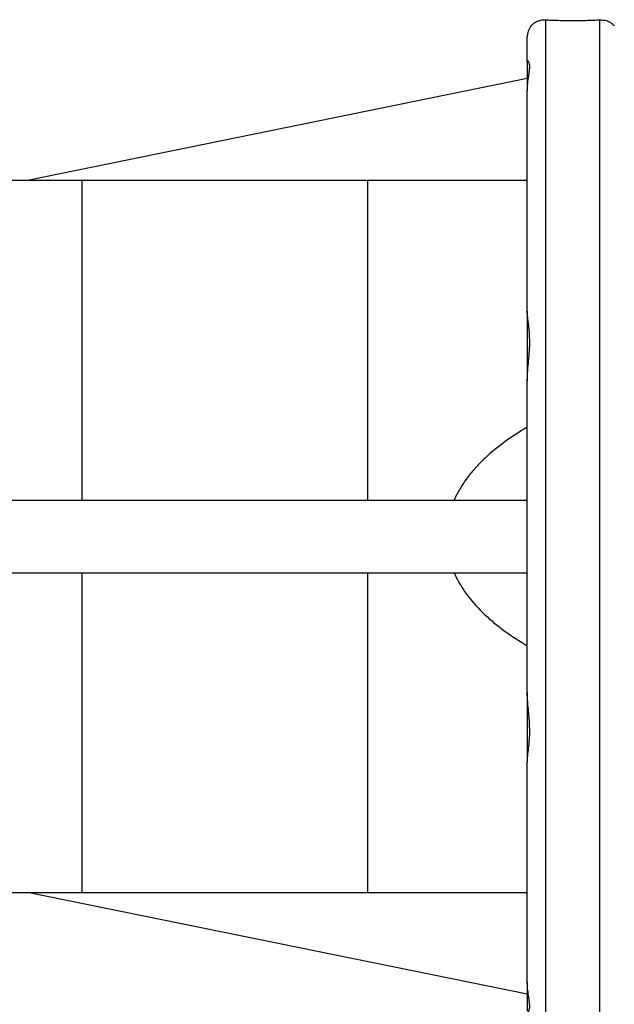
# Model space of a CAD drawing. Extents: x 215 to 1679, y 19 to 2093.
# Tile 6 of 13: x 895 to 1059, y 215 to 486. Entities that reach past the tile are written whole.
import ezdxf

# ---------------------------------------------------------------- set-up
doc = ezdxf.new("R2010")
doc.units = 0
doc.layers.get('0').update_dxf_attribs({"linetype": 'CONTINUOUS'})

msp = doc.modelspace()

# ---------------------------------------------------------------- linework, layer by layer
at = {"color": 7, "linetype": 'CONTINUOUS'}
for p, q in [((1039.79, 486.32), (1039.79, 201.62)), ((1054.79, 201.62), (1054.79, 486.32)), ((1034.79, 474.76), (1034.79, 481.62)), ((1034.79, 474.76), (1034.79, 466.85)), ((1034.79, 470.12), (897.17, 442.12)), ((1034.79, 406.16), (1034.79, 466.83)), ((912.13, 442.12), (832.33, 442.12)), ((990.79, 442.12), (912.13, 442.12)), ((912.13, 442.12), (912.13, 354.12)), ((1034.79, 442.12), (990.79, 442.12)), ((990.79, 442.12), (990.79, 354.12)), ((1034.79, 406.16), (1034.79, 387.02)), ((1034.79, 301.22), (1034.79, 387.03)), ((805.77, 354.12), (1034.79, 354.12)), ((805.77, 334.12), (1034.79, 334.12)), ((912.13, 334.12), (912.13, 246.12)), ((990.79, 334.12), (990.79, 246.12)), ((1034.79, 301.22), (1034.79, 282.02)), ((1034.79, 221.42), (1034.79, 282.09)), ((818.79, 246.12), (912.13, 246.12)), ((1034.79, 218.12), (897.17, 246.12)), ((912.13, 246.12), (990.79, 246.12)), ((990.79, 246.12), (1034.79, 246.12)), ((1034.79, 221.42), (1034.79, 213.49))]:
    msp.add_line(p, q, dxfattribs=at)
msp.add_arc((1039.79, 481.62), 5, 142.901, 180, dxfattribs=at)
for points, knots in [([(1035.83, 484.62), (1036, 484.84), (1036.21, 485.05), (1036.71, 485.46), (1036.99, 485.65), (1037.65, 485.98), (1038.03, 486.12), (1038.86, 486.3), (1039.3, 486.34), (1039.79, 486.32)], [0, 0, 0, 0, 0.25, 0.25, 0.5, 0.5, 0.75, 0.75, 1, 1, 1, 1]), ([(1039.79, 486.32), (1040.32, 486.29), (1040.89, 486.26), (1042.06, 486.21), (1042.68, 486.19), (1043.96, 486.16), (1044.61, 486.14), (1045.94, 486.12), (1046.61, 486.12), (1047.98, 486.12), (1048.65, 486.12), (1049.97, 486.14), (1050.63, 486.16), (1051.91, 486.19), (1052.53, 486.21), (1053.7, 486.26), (1054.26, 486.29), (1054.79, 486.32)], [0, 0, 0, 0, 0.125, 0.125, 0.25, 0.25, 0.375, 0.375, 0.5, 0.5, 0.625, 0.625, 0.75, 0.75, 0.875, 0.875, 1, 1, 1, 1]), ([(1054.79, 486.32), (1055.42, 486.28), (1056.51, 486.21), (1057.64, 485.64), (1058.34, 485.11), (1058.64, 484.76), (1058.76, 484.62)], [0, 0, 0, 0, 0.343205, 0.588508, 0.840584, 1, 1, 1, 1]), ([(1034.79, 466.83), (1034.82, 467.49), (1034.88, 469.01), (1035.21, 471.05), (1035.47, 472.84), (1035.48, 474.13), (1035.21, 474.87), (1035.02, 474.95), (1034.94, 474.98)], [0, 0, 0, 0, 0.1338051, 0.3108534, 0.4929523, 0.6686325, 0.8503055, 1, 1, 1, 1]), ([(1034.79, 387.03), (1034.79, 387.47), (1034.81, 387.93), (1034.85, 388.83), (1034.88, 389.29), (1034.98, 390.66), (1035.07, 391.56), (1035.24, 393.35), (1035.32, 394.24), (1035.4, 395.56), (1035.43, 396), (1035.46, 396.87), (1035.46, 397.29), (1035.46, 398.55), (1035.43, 399.36), (1035.35, 400.53), (1035.31, 400.91), (1035.24, 401.66), (1035.2, 402.03), (1035.07, 403.11), (1034.98, 403.78), (1034.84, 405.03), (1034.79, 405.62), (1034.79, 406.16)], [0, 0, 0, 0, 0.0625, 0.0625, 0.125, 0.125, 0.25, 0.25, 0.375, 0.375, 0.4375, 0.4375, 0.5, 0.5, 0.625, 0.625, 0.6875, 0.6875, 0.75, 0.75, 0.875, 0.875, 1, 1, 1, 1]), ([(1034.79, 374.18), (1032.7, 372.97), (1030.68, 371.67), (1026.79, 368.86), (1024.93, 367.36), (1022.31, 364.89), (1021.46, 364.03), (1019.82, 362.23), (1019.05, 361.3), (1017.6, 359.38), (1016.93, 358.38), (1016, 356.83), (1015.7, 356.3), (1015.14, 355.23), (1014.87, 354.68), (1014.63, 354.12)], [0, 0, 0, 0, 0.25, 0.25, 0.5, 0.5, 0.625, 0.625, 0.75, 0.75, 0.875, 0.875, 0.9375, 0.9375, 1, 1, 1, 1]), ([(1014.63, 334.12), (1014.87, 333.57), (1015.13, 333.03), (1015.69, 331.96), (1015.99, 331.43), (1016.92, 329.87), (1017.6, 328.87), (1019.76, 326), (1021.38, 324.23), (1024.02, 321.76), (1024.93, 320.96), (1026.79, 319.43), (1027.75, 318.7), (1030.67, 316.58), (1032.7, 315.28), (1034.79, 314.07)], [0, 0, 0, 0, 0.0625, 0.0625, 0.125, 0.125, 0.25, 0.25, 0.5, 0.5, 0.625, 0.625, 0.75, 0.75, 1, 1, 1, 1]), ([(1034.79, 282.09), (1034.79, 282.36), (1034.81, 282.64), (1034.85, 283.23), (1034.88, 283.53), (1034.98, 284.49), (1035.07, 285.16), (1035.24, 286.58), (1035.32, 287.33), (1035.4, 288.5), (1035.43, 288.91), (1035.46, 289.73), (1035.46, 290.14), (1035.46, 291.4), (1035.43, 292.25), (1035.35, 293.56), (1035.31, 294.01), (1035.24, 294.9), (1035.2, 295.35), (1035.07, 296.71), (1034.98, 297.61), (1034.84, 299.42), (1034.79, 300.32), (1034.79, 301.22)], [0, 0, 0, 0, 0.0625, 0.0625, 0.125, 0.125, 0.25, 0.25, 0.375, 0.375, 0.4375, 0.4375, 0.5, 0.5, 0.625, 0.625, 0.6875, 0.6875, 0.75, 0.75, 0.875, 0.875, 1, 1, 1, 1]), ([(1034.94, 213.3), (1035.03, 213.32), (1035.21, 213.37), (1035.48, 214.12), (1035.47, 215.41), (1035.22, 217.12), (1034.89, 219.13), (1034.83, 220.65), (1034.79, 221.42)], [0, 0, 0, 0, 0.149166, 0.33127, 0.506956, 0.688635, 0.842586, 1, 1, 1, 1])]:
    msp.add_open_spline(points, degree=3, knots=knots, dxfattribs=at)

doc.saveas('drawing.dxf')
